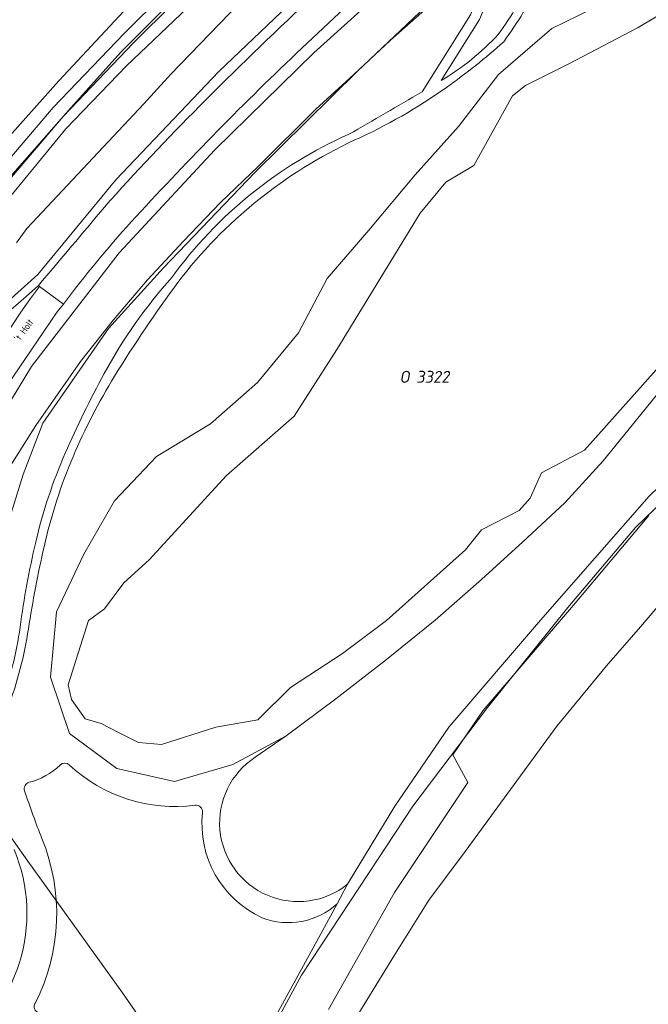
# Model space of a CAD drawing. Header units: metres. Extents: x 237319 to 238937, y 510065 to 511489.
# Tile 138 of 176: x 238179 to 238274, y 510727 to 510876. Entities that reach past the tile are written whole.
import ezdxf
from ezdxf.enums import TextEntityAlignment as Align

# ---------------------------------------------------------------- set-up
doc = ezdxf.new("R2010")
doc.units = ezdxf.units.M
for name, color, linetype, lineweight in [('B-WE-FV-GELEIDING_WILDRASTER-G', 252, 'Continuous', 18), ('B-WE-GR-GRAS-GV', 252, 'Continuous', 13), ('B-WE-GR-GROENVOORZIENING-GV', 252, 'Continuous', 18), ('B-WE-GR-RIET-GV', 252, 'Continuous', 13), ('B-WE-KG-GRENS_PERCEEL-GV', 252, 'Continuous', 18), ('B-WE-KG-GRENS_PERCEEL-S', 252, 'Continuous', 25), ('B-WE-OG-BEBOUWING_STRAATNAAM-T18', 252, 'Continuous', 18), ('B-WE-OG-TERREIN_BEGROEID-GV', 252, 'Continuous', 18), ('B-WE-OG-TERREIN_OEVER-GV', 252, 'Continuous', 18), ('B-WE-OG-TOPOGRAFIE-T18', 252, 'Continuous', 18), ('B-WE-OG-WATER-GV', 252, 'Continuous', 18), ('B-WE-OG-WATER_SLOOT-GV', 252, 'Continuous', 18), ('B-WE-OG-WEG-GV', 252, 'Continuous', 18), ('B-WE-VH-GESLOTENVERHARDING-GV', 252, 'Continuous', 18)]:
    doc.layers.add(name, color=color, linetype=linetype, lineweight=lineweight)
doc.styles.add('NLCS-ISO', font='isocpeur.ttf', dxfattribs={"height": 2.5})
doc.styles.add('NLCS-ISO-M100-T18', font='NLCS-ISO.ttf', dxfattribs={"height": 0.18})

# ---------------------------------------------------------------- blocks, each defined once
blk = doc.blocks.new('SKG-PERCEELNUMMER-SO')
at = {"style": 'NLCS-ISO', "oblique": 10, "flags": 1}
for tag, p in [('GEMEENTECODE', (0, 2.55)), ('PERCEELGROOTTE', (0, -2.45))]:
    blk.add_attdef(tag, text='', height=1.8, dxfattribs=at).set_placement(p, align=Align.MIDDLE_CENTER)
at = {"style": 'NLCS-ISO', "oblique": 10}
blk.add_attdef('SECTIE', text='', height=1.8, dxfattribs=at).set_placement((-0.5, 0), align=Align.MIDDLE_RIGHT)
blk.add_attdef('PERCEELNUMMER', text='', height=1.8, dxfattribs=at).set_placement((0.5, 0), align=Align.MIDDLE_LEFT)
blk = doc.blocks.new('brk-2025')
at = {"layer": 'B-WE-KG-GRENS_PERCEEL-GV', "flags": 128}
for points in [[(238177.451, 510807.592), (238181.841, 510814.545), (238188.601, 510824.231), (238193.558, 510830.494), (238198.717, 510836.556), (238204.125, 510842.388), (238209.74, 510848.226), (238215.451, 510853.734), (238224.135, 510862.357), (238229.835, 510867.593), (238235.361, 510872.759), (238241.425, 510878.098)], [(238212.414, 510878.179), (238202.291, 510867.697), (238198.168, 510863.123), (238180.484, 510844.294), (238178.926, 510842.162)], [(238211.609, 510887.94), (238194.657, 510870.948), (238187.149, 510862.539), (238176.095, 510850.055)], [(238178.926, 510842.162), (238180.484, 510844.294), (238198.168, 510863.123), (238202.291, 510867.697), (238212.414, 510878.179)], [(238230.44, 510725.47), (238235.89, 510734.36), (238241.15, 510742.79), (238246.64, 510750.16), (238253.48, 510759.52), (238260.49, 510769.09), (238268.01, 510778.22), (238273.13, 510784.1), (238277.76, 510789.53)], [(238397.241, 510883.841), (238377.793, 510874.536), (238361.149, 510866.302), (238356.794, 510863.804), (238350.766, 510860.347), (238336.538, 510851.472), (238323.314, 510842.172), (238321.884, 510841.167), (238308.46, 510831.311), (238296.446, 510821.044), (238282.366, 510808.787), (238272.38, 510799.128), (238262.147, 510787.059), (238250.036, 510771.901), (238238.743, 510757.033), (238230.706, 510744.765), (238221.95, 510731.497), (238209.252, 510708.052)], [(238161.146, 510776.233), (238180.626, 510748.69), (238194.942, 510728.821), (238209.252, 510708.052), (238221.95, 510731.497), (238230.706, 510744.765), (238238.743, 510757.033), (238250.036, 510771.901), (238262.147, 510787.059), (238272.38, 510799.128), (238282.366, 510808.787), (238296.446, 510821.044), (238308.46, 510831.311), (238321.884, 510841.167), (238323.314, 510842.172), (238277.767, 510907.457)], [(238241.425, 510878.098), (238235.361, 510872.759), (238229.835, 510867.593), (238224.135, 510862.357), (238215.451, 510853.734), (238209.74, 510848.226), (238204.125, 510842.388), (238198.717, 510836.556), (238193.558, 510830.494), (238188.601, 510824.231), (238181.841, 510814.545), (238177.451, 510807.592)], [(238277.76, 510789.53), (238273.13, 510784.1), (238268.01, 510778.22), (238260.49, 510769.09), (238253.48, 510759.52), (238246.64, 510750.16), (238241.15, 510742.79), (238235.89, 510734.36), (238230.44, 510725.47)], [(238177.51, 510609.49), (238179.9, 510623.149), (238182.09, 510632.488), (238184.191, 510641.997), (238187.621, 510654.186), (238189.581, 510660.796), (238194.781, 510675.764), (238199.222, 510688.623), (238209.252, 510708.052), (238194.942, 510728.821), (238180.626, 510748.69), (238161.146, 510776.233)]]:
    blk.add_lwpolyline(points, dxfattribs=at)
blk.add_lwpolyline([(238151.913, 510822.519), (238154.332, 510821.28), (238164.759, 510836.362), (238176.095, 510850.055), (238187.149, 510862.539), (238194.657, 510870.948), (238211.609, 510887.94), (238220.893, 510895.89), (238233.97, 510907.245), (238246.925, 510918.518), (238262.317, 510928.774), (238209.538, 511002.961), (238191.7, 510990.131), (238086.711, 510914.62), (238099.502, 510894.849), (238112.162, 510877.289), (238127.841, 510855.449)], close=True, dxfattribs=at)
at = {"layer": 'B-WE-KG-GRENS_PERCEEL-S'}
blk.add_blockref('SKG-PERCEELNUMMER-SO', (238238.784, 510821.896), dxfattribs=at).add_auto_attribs({'PERCEELNUMMER': '3322', 'SECTIE': 'O'})
at = {"layer": 'B-WE-OG-BEBOUWING_STRAATNAAM-T18', "style": 'NLCS-ISO-M100-T18'}
blk.add_text("'t Holt", height=1, rotation=54.3, dxfattribs=at).set_placement((238179.984, 510829.013), align=Align.MIDDLE)
blk = doc.blocks.new('bgt-2025')
at = {"layer": 'B-WE-GR-GRAS-GV', "flags": 128}
for points in [[(238214.949, 510764.408), (238219.637, 510767.665), (238211.579, 510763.298), (238202.792, 510760.739), (238194.06, 510762.729), (238186.935, 510768.014), (238184.046, 510776.515), (238184.965, 510786.392), (238189.073, 510795.072), (238193.743, 510803.162), (238200.046, 510809.853), (238208.223, 510814.765), (238215.293, 510821.042), (238221.486, 510828.537), (238225.802, 510836.761), (238232.113, 510844.04), (238239.093, 510852.422), (238245.674, 510859.728), (238251.71, 510867.575), (238259.737, 510874.522), (238267.967, 510878.537)], [(238273.233, 510914.655), (238270.426, 510912.545), (238267.723, 510910.517), (238266.839, 510908.237), (238264.157, 510906.083), (238261.026, 510905.816), (238259.698, 510904.765), (238260.466, 510903.833), (238256.105, 510892.877), (238254.245, 510888.372), (238252.559, 510884.203), (238249.716, 510877.376), (238249.479, 510877.471), (238248.835, 510875.871), (238243.022, 510866.653)], [(238243.022, 510866.653), (238248.835, 510875.871), (238249.479, 510877.471), (238248.063, 510878.041), (238247.47, 510876.568), (238240.146, 510864.953)], [(238228.912, 510745.215), (238236.028, 510757.034), (238244.204, 510768.951), (238258.031, 510785.129), (238274.429, 510803.836), (238290.653, 510819.538), (238313.578, 510837.462), (238316.722, 510839.734), (238319.253, 510841.502), (238321.048, 510842.264), (238321.729, 510842.264), (238322.79, 510841.013), (238325.103, 510837.096), (238324.283, 510833.286), (238326.417, 510830.538), (238328.877, 510829.597), (238331.488, 510830.182), (238332.606, 510831.256), (238333.468, 510832.683), (238336.232, 510834.69)], [(238294.722, 510839.122), (238289.51, 510834.973), (238284.243, 510829.51), (238278.516, 510822.803), (238273.172, 510816.187), (238267.5, 510809.174), (238261.696, 510802.873), (238255.373, 510796.941), (238249.141, 510791.283), (238242.143, 510785.123), (238234.799, 510779.155), (238227.149, 510773.226), (238219.637, 510767.665), (238214.949, 510764.408)], [(238227.331, 510742.26), (238228.912, 510745.215)]]:
    blk.add_lwpolyline(points, dxfattribs=at)
blk.add_lwpolyline([(238194.41, 510840.625), (238181.211, 510823.435), (238178.155, 510818.449), (238176.569, 510810.092), (238174.923, 510802.283), (238172.981, 510793.41), (238171.087, 510783.537), (238168.677, 510774.09), (238169.423, 510773.916), (238170.171, 510775.147), (238174.683, 510790.39), (238179.932, 510807.11), (238182.921, 510814.878), (238192.82, 510829.191), (238201.104, 510838.371), (238214.929, 510852.745), (238230.387, 510868.088), (238244.419, 510881.448), (238245.94, 510883.325), (238249.277, 510889.187), (238252.806, 510895.699), (238239.543, 510885.123), (238223.796, 510870.836), (238208.864, 510856.192)], close=True, dxfattribs=at)
at = {"layer": 'B-WE-GR-GRAS-GV'}
for points in [[(238251.653, 510873.638, 0.0492023), (238256.811, 510882.38)], [(238256.811, 510882.38, -0.0492023), (238251.653, 510873.638)], [(238257.925, 510881.717, -0.051533), (238252.472, 510872.527)], [(238252.472, 510872.527, 0.051533), (238257.925, 510881.717)], [(238243.022, 510866.653, 0.072621), (238251.653, 510873.638)], [(238251.653, 510873.638, -0.072621), (238243.022, 510866.653)], [(238252.472, 510872.527, -0.0288493), (238243.845, 510865.624)], [(238243.845, 510865.624, 0.0288493), (238252.472, 510872.527)], [(238240.146, 510864.953, -0.0031913), (238229.083, 510858.538)], [(238243.845, 510865.624, -0.048547), (238229.924, 510857.646)], [(238229.924, 510857.646, 0.048547), (238243.845, 510865.624)], [(238229.083, 510858.538, 0.1321337), (238202.385, 510836.915)], [(238229.924, 510857.646, 0.121699), (238203.288, 510836.146)], [(238203.288, 510836.146, -0.121699), (238229.924, 510857.646)], [(238202.385, 510836.915, 0.057847), (238192.162, 510822.369)], [(238203.288, 510836.146, 0.0213292), (238193.734, 510821.98)], [(238193.734, 510821.98, -0.0213292), (238203.288, 510836.146)], [(238192.162, 510822.369, 0.0210661), (238186.297, 510810.372)], [(238193.734, 510821.98, 0.037308), (238187.46, 510809.812)], [(238187.46, 510809.812, -0.037308), (238193.734, 510821.98)], [(238186.297, 510810.372, 0.0460518), (238181.822, 510796.895)], [(238187.46, 510809.812, 0.0451043), (238183.087, 510796.223)], [(238183.087, 510796.223, -0.0451043), (238187.46, 510809.812)], [(238181.822, 510796.895, 0.0233938), (238179.466, 510784.072)], [(238183.087, 510796.223, 0.0169562), (238180.73, 510783.79)], [(238180.73, 510783.79, -0.0169562), (238183.087, 510796.223)], [(238179.466, 510784.072, -0.0564576), (238176.534, 510772.486)], [(238180.73, 510783.79, -0.0497918), (238177.672, 510771.977)], [(238177.672, 510771.977, 0.0497918), (238180.73, 510783.79)], [(238180.841, 510760.622, 0.1292763), (238185.501, 510763.229)], [(238185.501, 510763.229, -0.397817), (238186.876, 510763.242)], [(238186.876, 510763.242, 0.2228858), (238205.886, 510757.159)], [(238214.949, 510764.408, 1.0487739), (238228.912, 510745.215)], [(238228.912, 510745.215, -1.0487739), (238214.949, 510764.408)], [(238180.143, 510759.335, -0.434888), (238180.841, 510760.622)], [(238182.754, 510752.121, -0.0117487), (238180.143, 510759.335)], [(238205.886, 510757.159, -0.4858461), (238207.009, 510756.057)], [(238207.009, 510756.057, 0.3231884), (238215.989, 510740.164)], [(238181.782, 510727.321, 0.2181267), (238182.754, 510752.121)], [(238178.578, 510750.442, -0.3637412), (238169.002, 510719.783)], [(238169.002, 510719.783, 0.3637412), (238178.578, 510750.442)], [(238215.989, 510740.164, 0.2854712), (238227.331, 510742.26)], [(238182.291, 510725.772, -0.517068), (238181.782, 510727.321)]]:
    blk.add_lwpolyline(points, format="xyb", dxfattribs=at)
at = {"layer": 'B-WE-GR-GROENVOORZIENING-GV', "flags": 128}
for points in [[(238249.955, 510922.089), (238243.408, 510925.831), (238237.895, 510929.027), (238238.445, 510927.552), (238242.909, 510924.964), (238245.375, 510923.555), (238248.276, 510921.77), (238249.513, 510920.966), (238250.117, 510920.279), (238250.545, 510919.791), (238253.727, 510915.469), (238254.738, 510913.325), (238254.655, 510911.242), (238254.304, 510909.195), (238253.489, 510907.438), (238252.369, 510906.019), (238241.949, 510897.308), (238226.21, 510884.028), (238209.457, 510868.004), (238193.913, 510851.663), (238182.158, 510837.353), (238177.114, 510832.832)], [(238162.356, 510819.269), (238165.713, 510821.883), (238170.249, 510825.543), (238173.409, 510828.085), (238176.001, 510830.269), (238178.064, 510831.991), (238180.364, 510834.046), (238182.249, 510835.711)]]:
    blk.add_lwpolyline(points, dxfattribs=at)
at = {"layer": 'B-WE-GR-GROENVOORZIENING-GV'}
for points in [[(238206.617, 510862.825, -0.0096404), (238222.92, 510878.678)], [(238192.207, 510847.544, -0.0163357), (238206.617, 510862.825)], [(238182.249, 510835.711, 0.0016659), (238192.207, 510847.544)]]:
    blk.add_lwpolyline(points, format="xyb", dxfattribs=at)
at = {"layer": 'B-WE-GR-RIET-GV'}
for points in [[(238185.501, 510763.229, -0.1292763), (238180.841, 510760.622)], [(238186.876, 510763.242, 0.397817), (238185.501, 510763.229)], [(238205.886, 510757.159, -0.2228858), (238186.876, 510763.242)], [(238180.841, 510760.622, 0.434888), (238180.143, 510759.335)], [(238180.143, 510759.335, 0.0117487), (238182.754, 510752.121)], [(238207.009, 510756.057, 0.4858461), (238205.886, 510757.159)], [(238215.989, 510740.164, -0.3231884), (238207.009, 510756.057)], [(238182.754, 510752.121, -0.2181267), (238181.782, 510727.321)], [(238227.331, 510742.26, -0.2854712), (238215.989, 510740.164)], [(238181.782, 510727.321, 0.517068), (238182.291, 510725.772)]]:
    blk.add_lwpolyline(points, format="xyb", dxfattribs=at)
at = {"layer": 'B-WE-GR-RIET-GV', "flags": 128}
blk.add_lwpolyline([(238182.291, 510725.772), (238209.948, 510710.048), (238214.769, 510719.225), (238225.7, 510739.27), (238227.331, 510742.26)], dxfattribs=at)
at = {"layer": 'B-WE-OG-TERREIN_BEGROEID-GV', "flags": 128}
for points in [[(238159.991, 510834.992), (238163.041, 510839.187), (238167.816, 510845.54), (238172.921, 510852.289), (238177.859, 510858.236), (238185.312, 510866.641), (238195.129, 510877.156), (238201.775, 510883.294), (238207.049, 510888.259), (238212.965, 510893.987), (238219.119, 510899.393), (238225.618, 510905.438), (238235.395, 510913.512), (238243.456, 510919.552)], [(238254.304, 510909.195), (238254.655, 510911.242), (238254.738, 510913.325), (238253.727, 510915.469), (238250.697, 510915.497), (238247.932, 510916.447), (238245.121, 510913.79), (238230.351, 510902.089), (238195.535, 510868.861), (238186.349, 510859.368), (238178.106, 510849.288), (238166.41, 510833.698), (238163.009, 510829.385), (238161.767, 510825.071), (238159.01, 510821.757), (238155.433, 510819.887), (238152.293, 510819.887), (238151.79, 510819.887), (238149.657, 510820.314), (238147.993, 510821.499)], [(238155.795, 510816.206), (238158.778, 510818.026), (238160.278, 510819.356), (238164.048, 510822.27), (238168.68, 510825.858), (238173.436, 510829.757), (238177.114, 510832.832), (238182.158, 510837.353), (238193.913, 510851.663), (238209.457, 510868.004), (238226.21, 510884.028), (238241.949, 510897.308), (238252.369, 510906.019), (238253.489, 510907.438), (238254.304, 510909.195)], [(238240.146, 510864.953), (238247.47, 510876.568), (238248.063, 510878.041), (238247.52, 510878.26), (238249.277, 510889.187), (238245.94, 510883.325), (238244.419, 510881.448), (238230.387, 510868.088), (238214.929, 510852.745), (238201.104, 510838.371), (238192.82, 510829.191), (238182.921, 510814.878), (238179.932, 510807.11), (238174.683, 510790.39), (238170.171, 510775.147), (238172.681, 510768.172)]]:
    blk.add_lwpolyline(points, dxfattribs=at)
at = {"layer": 'B-WE-OG-TERREIN_BEGROEID-GV'}
for points in [[(238229.083, 510858.538, 0.0031913), (238240.146, 510864.953)], [(238202.385, 510836.915, -0.1321337), (238229.083, 510858.538)], [(238192.162, 510822.369, -0.057847), (238202.385, 510836.915)], [(238186.297, 510810.372, -0.0210661), (238192.162, 510822.369)], [(238181.822, 510796.895, -0.0460518), (238186.297, 510810.372)], [(238179.466, 510784.072, -0.0233938), (238181.822, 510796.895)], [(238176.534, 510772.486, 0.0564576), (238179.466, 510784.072)]]:
    blk.add_lwpolyline(points, format="xyb", dxfattribs=at)
at = {"layer": 'B-WE-OG-TERREIN_OEVER-GV', "flags": 128}
for points in [[(238276.755, 510824.377), (238264.662, 510810.796), (238258.168, 510807.364), (238256.451, 510803.558), (238254.808, 510801.693), (238249.135, 510798.783), (238246.706, 510795.754), (238234.762, 510785.083), (238228.119, 510780.083), (238220.28, 510774.935), (238215.354, 510770.084), (238209.008, 510768.965), (238200.797, 510766.353), (238197.363, 510766.652), (238194.302, 510768.144), (238191.69, 510769.487), (238189.273, 510770.201), (238187.218, 510773.119), (238186.732, 510775.335), (238189.814, 510785.064), (238192.206, 510786.857), (238195.114, 510790.748), (238198.961, 510794.218), (238210.649, 510806.964), (238220.852, 510815.963), (238227.304, 510826.011), (238239.838, 510846.601), (238243.739, 510851.326), (238247.94, 510853.8), (238253.792, 510864.374), (238255.759, 510865.905), (238262.285, 510869.205), (238272.788, 510874.679), (238280.965, 510879.628)], [(238267.967, 510878.537), (238259.737, 510874.522), (238251.71, 510867.575), (238245.674, 510859.728), (238239.093, 510852.422), (238232.113, 510844.04), (238225.802, 510836.761), (238221.486, 510828.537), (238215.293, 510821.042), (238208.223, 510814.765), (238200.046, 510809.853), (238193.743, 510803.162), (238189.073, 510795.072), (238184.965, 510786.392), (238184.046, 510776.515), (238186.935, 510768.014), (238194.06, 510762.729), (238202.792, 510760.739), (238211.579, 510763.298), (238219.637, 510767.665), (238227.149, 510773.226), (238234.799, 510779.155), (238242.143, 510785.123), (238249.141, 510791.283), (238255.373, 510796.941), (238261.696, 510802.873), (238267.5, 510809.174), (238273.172, 510816.187)], [(238174.211, 510850.565), (238184.474, 510862.577), (238195.157, 510873.773), (238207.309, 510885.883), (238222.246, 510899.844), (238234.407, 510910.41), (238243.299, 510916.939), (238245.383, 510918.201), (238245.735, 510917.701), (238247.932, 510919.086), (238247.932, 510919.513), (238246.604, 510920.483), (238245.275, 510920.483), (238243.456, 510919.552), (238235.395, 510913.512), (238225.618, 510905.438), (238219.119, 510899.393), (238212.965, 510893.987), (238207.049, 510888.259), (238201.775, 510883.294), (238195.129, 510877.156), (238185.312, 510866.641), (238177.859, 510858.236)], [(238178.106, 510849.288), (238186.349, 510859.368), (238195.535, 510868.861), (238230.351, 510902.089), (238245.121, 510913.79), (238247.932, 510916.447), (238247.932, 510918.184), (238247.932, 510918.96), (238247.932, 510919.086), (238245.735, 510917.701), (238246.148, 510917.114), (238244.437, 510915.947), (238244.483, 510915.327), (238235.656, 510908.847), (238223.585, 510898.359), (238208.698, 510884.444), (238196.586, 510872.374), (238185.959, 510861.236), (238175.782, 510849.324)], [(238274.429, 510803.836), (238258.031, 510785.129), (238244.204, 510768.951), (238236.028, 510757.034), (238228.912, 510745.215), (238227.331, 510742.26), (238225.7, 510739.27), (238214.769, 510719.225)], [(238226.04, 510726.269), (238235.991, 510743.946), (238247.071, 510760.615), (238244.772, 510764.767), (238249.303, 510771.439), (238262.995, 510787.412), (238274.368, 510800.914)], [(238273.172, 510816.187), (238278.516, 510822.803), (238284.243, 510829.51), (238289.51, 510834.973), (238294.722, 510839.122)]]:
    blk.add_lwpolyline(points, dxfattribs=at)
at = {"layer": 'B-WE-OG-WATER-GV', "flags": 128}
blk.add_lwpolyline([(238280.965, 510879.628), (238272.788, 510874.679), (238262.285, 510869.205), (238255.759, 510865.905), (238253.792, 510864.374), (238247.94, 510853.8), (238243.739, 510851.326), (238239.838, 510846.601), (238227.304, 510826.011), (238220.852, 510815.963), (238210.649, 510806.964), (238198.961, 510794.218), (238195.114, 510790.748), (238192.206, 510786.857), (238189.814, 510785.064), (238186.732, 510775.335), (238187.218, 510773.119), (238189.273, 510770.201), (238191.69, 510769.487), (238194.302, 510768.144), (238197.363, 510766.652), (238200.797, 510766.353), (238209.008, 510768.965), (238215.354, 510770.084), (238220.28, 510774.935), (238228.119, 510780.083), (238234.762, 510785.083), (238246.706, 510795.754), (238249.135, 510798.783), (238254.808, 510801.693), (238256.451, 510803.558), (238258.168, 510807.364), (238264.662, 510810.796), (238276.755, 510824.377)], dxfattribs=at)
at = {"layer": 'B-WE-OG-WATER_SLOOT-GV', "flags": 128}
blk.add_lwpolyline([(238175.782, 510849.324), (238185.959, 510861.236), (238196.586, 510872.374), (238208.698, 510884.444), (238223.585, 510898.359), (238235.656, 510908.847), (238244.483, 510915.327), (238244.437, 510915.947), (238246.148, 510917.114), (238245.735, 510917.701), (238245.383, 510918.201), (238243.299, 510916.939), (238234.407, 510910.41), (238222.246, 510899.844), (238207.309, 510885.883), (238195.157, 510873.773), (238184.474, 510862.577), (238174.211, 510850.565)], dxfattribs=at)
at = {"layer": 'B-WE-OG-WEG-GV', "flags": 128}
for points in [[(238178.155, 510818.449), (238181.211, 510823.435), (238194.41, 510840.625), (238208.864, 510856.192), (238223.796, 510870.836), (238239.543, 510885.123), (238252.806, 510895.699), (238249.277, 510889.187), (238247.52, 510878.26), (238250.356, 510885.134), (238252.083, 510889.427), (238253.859, 510893.77), (238256.145, 510899.45), (238253.792, 510897.56), (238251.157, 510897.259), (238242.679, 510890.216), (238233.264, 510882.206), (238221.182, 510870.788)], [(238186.011, 510832.867), (238185.085, 510831.708), (238177.434, 510820.41), (238177.294, 510820.195)]]:
    blk.add_lwpolyline(points, dxfattribs=at)
at = {"layer": 'B-WE-OG-WEG-GV'}
for points in [[(238221.182, 510870.788, 0.0175258), (238196.243, 510845.287)], [(238196.243, 510845.287, 0.0232768), (238186.011, 510832.867)]]:
    blk.add_lwpolyline(points, format="xyb", dxfattribs=at)
at = {"layer": 'B-WE-VH-GESLOTENVERHARDING-GV', "flags": 128}
for points in [[(238221.182, 510870.788), (238233.264, 510882.206), (238242.679, 510890.216), (238251.157, 510897.259), (238253.228, 510898.593), (238252.81, 510899.117), (238252.863, 510899.16), (238250.852, 510901.613), (238250.512, 510901.979), (238240.021, 510893.626)], [(238177.434, 510820.41), (238185.085, 510831.708), (238186.011, 510832.867), (238182.409, 510835.563), (238181.043, 510833.729), (238179.585, 510831.64), (238178.309, 510829.76)], [(238163.782, 510817.255), (238167.378, 510820.057), (238171.708, 510823.534), (238175.711, 510826.745), (238176.963, 510827.74), (238178.309, 510829.76), (238179.585, 510831.64), (238181.043, 510833.729), (238182.409, 510835.563), (238182.249, 510835.711), (238180.364, 510834.046), (238178.064, 510831.991), (238176.001, 510830.269), (238173.409, 510828.085), (238170.249, 510825.543), (238165.713, 510821.883), (238162.356, 510819.269)], [(238182.249, 510835.711), (238182.409, 510835.563), (238186.011, 510832.867)]]:
    blk.add_lwpolyline(points, dxfattribs=at)
at = {"layer": 'B-WE-VH-GESLOTENVERHARDING-GV'}
for points in [[(238222.92, 510878.678, 0.0096404), (238206.617, 510862.825)], [(238196.243, 510845.287, -0.0175258), (238221.182, 510870.788)], [(238206.617, 510862.825, 0.0163357), (238192.207, 510847.544)], [(238192.207, 510847.544, -0.0016659), (238182.249, 510835.711)], [(238186.011, 510832.867, -0.0232768), (238196.243, 510845.287)]]:
    blk.add_lwpolyline(points, format="xyb", dxfattribs=at)
at = {"layer": 'B-WE-KG-GRENS_PERCEEL-GV'}
blk.add_blockref('brk-2025', (0, 0), dxfattribs=at)
at = {"layer": 'B-WE-OG-TOPOGRAFIE-T18', "style": 'NLCS-ISO-M100-T18'}
blk.add_text("'t Holt", height=0.18, rotation=54.3, dxfattribs=at).set_placement((238179.984, 510829.013), align=Align.MIDDLE)

msp = doc.modelspace()

# ---------------------------------------------------------------- linework, layer by layer
at = {"layer": 'B-WE-OG-WATER-GV', "flags": 128}
msp.add_lwpolyline([(238274.368, 510800.914), (238262.995, 510787.412), (238249.303, 510771.439), (238244.772, 510764.767), (238247.071, 510760.615), (238235.991, 510743.946), (238226.04, 510726.269)], dxfattribs=at)

# ---------------------------------------------------------------- block references
at = {"layer": 'B-WE-FV-GELEIDING_WILDRASTER-G'}
msp.add_blockref('bgt-2025', (0, 0), dxfattribs=at)

doc.saveas('drawing.dxf')
